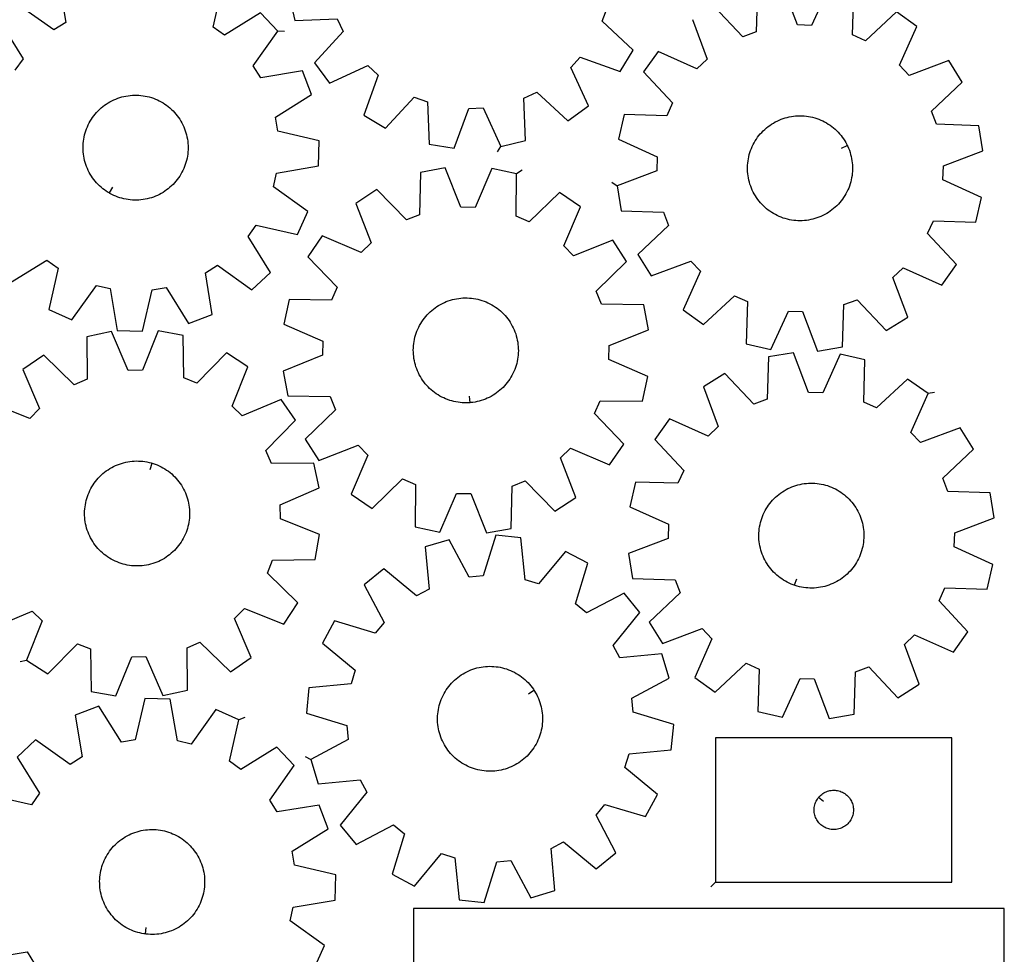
# Model space of a CAD drawing. Header units: millimetres. Extents: x 7 to 1243, y 7 to 1778.
# Tile 6 of 16: x 793 to 1243, y 538 to 965. Entities that reach past the tile are written whole.
import ezdxf

# ---------------------------------------------------------------- set-up
doc = ezdxf.new("R2010")
doc.units = ezdxf.units.MM
doc.layers.add('CUT', color=7, linetype='CONTINUOUS', true_color=0x000000)
doc.layers.add('LEADIN', color=1, linetype='CONTINUOUS', true_color=0xff0000)

msp = doc.modelspace()

# ---------------------------------------------------------------- linework, layer by layer
at = {"layer": 'CUT'}
for points in [[(811.299296, 983.20163), (814.42302, 964.078744), (808.968725, 960.673842), (793.160347, 971.878197)], [(789.236564, 845.268079), (805.708409, 855.472035), (810.941396, 851.735924), (806.639526, 832.843165), (817.155782, 828.100397), (828.468897, 843.831126), (834.733295, 842.381986), (837.988831, 823.281098), (849.519563, 822.923749), (853.95163, 841.786389), (860.293741, 842.84484), (870.611057, 826.443761), (881.400816, 830.526232), (878.277091, 849.649118), (883.731386, 853.05402), (899.539765, 841.849665), (907.945908, 849.750439), (897.741952, 866.222284), (901.478063, 871.455271), (920.370822, 867.153402), (925.11359, 877.669657), (909.382861, 888.982772), (910.832001, 895.24717), (929.932889, 898.502707), (930.290238, 910.033438), (911.427598, 914.465505), (910.369147, 920.807616), (926.770226, 931.124932), (922.687755, 941.914691), (903.564869, 938.790967), (900.159967, 944.245262), (911.364322, 960.05364), (903.463548, 968.459783), (886.991703, 958.255827), (881.758716, 961.991939), (886.060585, 980.884698)], [(1100.857632, 965.515031), (1107.635225, 947.362713), (1102.945922, 942.963494), (1085.26276, 950.88487), (1078.550816, 941.502159), (1091.759087, 927.325277), (1089.110244, 921.46641), (1069.741753, 922.017754), (1067.131334, 910.780709), (1084.759443, 902.737565), (1084.554323, 896.311009), (1066.44918, 889.408384), (1068.337697, 878.027744), (1087.701925, 877.342833), (1089.971755, 871.326974), (1075.886304, 858.021242), (1081.986249, 848.229606), (1100.138567, 855.007199), (1104.537786, 850.317896), (1096.61641, 832.634734), (1105.999121, 825.92279), (1120.176003, 839.131061), (1126.03487, 836.482218), (1125.483526, 817.113727), (1136.72057, 814.503308), (1144.763715, 832.131417), (1151.190271, 831.926297), (1158.092895, 813.821154), (1169.473535, 815.709671), (1170.158447, 835.073899), (1176.174306, 837.343729), (1189.480038, 823.258278), (1199.271674, 829.358223), (1192.494081, 847.510541), (1197.183384, 851.90976), (1214.866546, 843.988384), (1221.57849, 853.371095), (1208.370219, 867.547977), (1211.019062, 873.406844), (1230.387552, 872.8555), (1232.997972, 884.092544), (1215.369863, 892.135689), (1215.574983, 898.562245), (1233.680126, 905.464869), (1231.791609, 916.845509), (1212.427381, 917.530421), (1210.157551, 923.54628), (1224.243002, 936.852012), (1218.143057, 946.643648), (1199.990739, 939.866055), (1195.59152, 944.555358), (1203.512896, 962.23852), (1194.130185, 968.950464), (1179.953303, 955.742193), (1174.094436, 958.391036), (1174.64578, 977.759526)], [(1130.65577, 979.163583), (1129.970859, 959.799355), (1123.955, 957.529525), (1110.649268, 971.614976)], [(1163.408735, 980.369946), (1155.365591, 962.741837), (1148.939035, 962.946957), (1142.036411, 981.0521)], [(916.490792, 976.231974), (919.19627, 965.017436), (938.559398, 965.732766), (941.257756, 959.896539), (928.170003, 945.608322), (934.961156, 936.282781), (952.576609, 944.353608), (957.302994, 939.994254), (950.679351, 921.785197), (960.522288, 915.768382), (973.708272, 929.965996), (979.743136, 927.747187), (980.591992, 908.389453), (991.988215, 906.597371), (998.737285, 924.760313), (1005.161873, 925.019844), (1013.353998, 907.460473), (1024.568536, 910.16595), (1023.853206, 929.529078), (1029.689433, 932.227436), (1043.97765, 919.139683), (1053.303191, 925.930836), (1045.232364, 943.546289), (1049.591718, 948.272674), (1067.800775, 941.649031), (1073.81759, 951.491968), (1059.619976, 964.677953), (1061.838785, 970.712816)], [(784.754204, 963.977423), (794.95816, 947.505578), (791.222048, 942.272591)], [(781.209275, 687.421782), (799.044774, 694.993926), (803.64667, 690.503352), (796.513461, 672.48781), (806.183262, 666.196514), (819.763381, 680.017613), (825.733446, 677.629933), (826.03747, 658.255982), (837.378776, 656.144054), (844.636064, 674.109972), (851.06541, 674.188688), (858.760382, 656.405836), (870.046583, 658.794799), (869.876184, 678.170386), (875.786002, 680.703515), (889.700431, 667.21904), (899.213304, 673.745196), (891.64116, 691.580696), (896.131734, 696.182591), (914.147275, 689.049383), (920.438572, 698.719184), (906.617473, 712.299303), (909.005153, 718.269368), (928.379104, 718.573391), (930.491032, 729.914698), (912.525114, 737.171986), (912.446398, 743.601332), (930.22925, 751.296304), (927.840287, 762.582504), (908.4647, 762.412106), (905.931571, 768.321924), (919.416046, 782.236353), (912.889889, 791.749226), (895.05439, 784.177082), (890.452495, 788.667655), (897.585703, 806.683197), (887.915902, 812.974494), (874.335783, 799.153395), (868.365718, 801.541075), (868.061694, 820.915026), (856.720388, 823.026953), (849.4631, 805.061036), (843.033754, 804.98232), (835.338782, 822.765172), (824.052582, 820.376209), (824.22298, 801.000621), (818.313162, 798.467493), (804.398733, 811.951967), (794.88586, 805.425811), (802.458004, 787.590312), (797.967431, 782.988416), (779.951889, 790.121625)], [(928.00352, 531.481205), (932.731067, 542.004311), (916.983986, 553.294655), (918.424061, 559.561143), (937.520218, 562.844312), (937.860883, 574.375549), (918.99185, 578.780319), (917.924224, 585.120892), (934.310358, 595.461928), (930.212279, 606.245768), (911.093933, 603.094379), (907.681143, 608.543742), (918.862614, 624.368315), (910.949685, 632.763018), (894.492621, 622.535239), (889.254234, 626.263776), (893.528763, 645.162739), (883.005657, 649.890286), (871.715314, 634.143205), (865.448825, 635.583279), (862.165656, 654.679436), (850.634419, 655.020102), (846.229649, 636.151069), (839.889077, 635.083443), (829.54804, 651.469577), (818.7642, 647.371498), (821.915589, 628.253152), (816.466227, 624.840362), (800.641653, 636.021832), (792.24695, 628.108904), (802.474729, 611.65184), (798.746193, 606.413452), (779.847229, 610.687982)], [(777.63847, 535.923419), (796.756817, 539.074808), (800.169606, 533.625445)]]:
    msp.add_lwpolyline(points, dxfattribs=at)
for points in [[(834.21683, 886.162599), (833.794466, 886.41015), (832.970634, 886.939297), (832.16907, 887.501606), (831.39111, 888.096141), (830.638047, 888.721914), (829.911135, 889.377883), (829.211585, 890.062955), (828.540559, 890.775991), (827.899176, 891.515803), (827.288502, 892.281161), (826.709555, 893.070791), (826.163297, 893.883378), (825.650638, 894.71757), (825.172431, 895.571978), (824.729472, 896.44518), (824.322499, 897.335724), (823.952188, 898.242126), (823.619156, 899.162878), (823.323958, 900.096449), (823.067084, 901.041282), (822.848963, 901.995808), (822.669957, 902.958435), (822.530364, 903.927563), (822.430416, 904.901578), (822.37028, 905.87886), (822.350057, 906.857781), (822.369779, 907.836712), (822.429413, 908.814024), (822.528862, 909.78809), (822.667958, 910.757289), (822.846471, 911.720009), (823.064103, 912.674645), (823.320492, 913.619611), (823.615212, 914.553332), (823.947772, 915.474255), (824.317618, 916.380847), (824.724135, 917.271599), (825.166646, 918.145028), (825.644415, 918.999682), (826.156646, 919.834136), (826.702488, 920.647003), (827.281031, 921.436929), (827.891312, 922.2026), (828.532316, 922.942741), (829.202976, 923.656121), (829.902175, 924.341552), (830.62875, 924.997893), (831.381492, 925.624051), (832.159148, 926.218986), (832.960423, 926.781705), (833.783984, 927.311274), (834.628459, 927.80681), (835.492445, 928.267489), (836.374501, 928.692543), (837.273161, 929.081266), (838.186928, 929.433011), (839.114283, 929.747191), (840.05368, 930.023285), (841.003557, 930.260832), (841.962333, 930.459437), (842.928412, 930.61877), (843.900186, 930.738565), (844.876037, 930.818623), (845.854342, 930.858811), (846.833471, 930.859062), (847.811797, 930.819375), (848.787689, 930.739817), (849.759524, 930.62052), (850.725684, 930.461683), (851.684562, 930.263569), (852.63456, 930.026509), (853.574099, 929.750897), (854.501614, 929.437192), (855.415562, 929.085916), (856.314421, 928.697653), (857.196695, 928.273051), (858.060917, 927.812815), (858.905646, 927.317712), (859.729478, 926.788566), (860.531041, 926.226257), (861.309002, 925.631721), (862.062065, 925.005948), (862.788976, 924.34998), (863.488527, 923.664907), (864.159552, 922.951872), (864.800936, 922.212059), (865.411609, 921.446701), (865.990557, 920.657071), (866.536815, 919.844485), (867.049474, 919.010293), (867.527681, 918.155885), (867.970639, 917.282682), (868.377613, 916.392138), (868.747924, 915.485736), (869.080955, 914.564984), (869.376154, 913.631414), (869.633027, 912.68658), (869.851149, 911.732055), (870.030155, 910.769427), (870.169748, 909.800299), (870.269696, 908.826284), (870.329831, 907.849003), (870.350055, 906.870082), (870.330333, 905.891151), (870.270698, 904.913838), (870.17125, 903.939772), (870.032154, 902.970573), (869.853641, 902.007854), (869.636009, 901.053217), (869.379619, 900.108251), (869.084899, 899.17453), (868.75234, 898.253607), (868.382494, 897.347015), (867.975977, 896.456263), (867.533465, 895.582834), (867.055697, 894.728181), (866.543465, 893.893726), (865.997624, 893.080859), (865.419081, 892.290933), (864.8088, 891.525262), (864.167796, 890.785121), (863.497136, 890.071741), (862.797937, 889.386311), (862.071361, 888.72997), (861.318619, 888.103811), (860.540964, 887.508877), (859.739689, 886.946157), (858.916128, 886.416588), (858.071652, 885.921052), (857.207667, 885.460374), (856.325611, 885.035319), (855.426951, 884.646596), (854.513183, 884.294852), (853.585829, 883.980671), (852.646432, 883.704578), (851.696554, 883.467031), (850.737779, 883.268425), (849.7717, 883.109093), (848.799926, 882.989297), (847.824075, 882.909239), (846.84577, 882.869051), (845.86664, 882.8688), (844.888315, 882.908487), (843.912423, 882.988045), (842.940588, 883.107342), (841.974428, 883.26618), (841.01555, 883.464293), (840.065551, 883.701354), (839.126012, 883.976965), (838.198497, 884.290671), (837.28455, 884.641947), (836.385691, 885.030209), (835.503416, 885.454811), (834.639195, 885.915047)], [(1171.663789, 907.888309), (1171.877032, 907.447626), (1172.267215, 906.549599), (1172.620443, 905.636404), (1172.936129, 904.709561), (1173.213748, 903.770614), (1173.452838, 902.821124), (1173.653, 901.862672), (1173.813902, 900.896853), (1173.935276, 899.925275), (1174.016919, 898.949555), (1174.058696, 897.971317), (1174.060537, 896.992189), (1174.02244, 896.0138), (1173.944467, 895.03778), (1173.826749, 894.065753), (1173.669481, 893.099336), (1173.472925, 892.140138), (1173.237408, 891.189755), (1172.963323, 890.24977), (1172.651125, 889.321746), (1172.301334, 888.407229), (1171.914532, 887.507741), (1171.491363, 886.624778), (1171.032532, 885.75981), (1170.538802, 884.914278), (1170.010994, 884.089587), (1169.449988, 883.287112), (1168.856717, 882.508186), (1168.232168, 881.754108), (1167.577381, 881.026132), (1166.893446, 880.325469), (1166.181501, 879.653286), (1165.442732, 879.010702), (1164.678367, 878.398786), (1163.889678, 877.818557), (1163.07798, 877.27098), (1162.244622, 876.756966), (1161.390992, 876.277372), (1160.51851, 875.832996), (1159.628628, 875.424576), (1158.722829, 875.052794), (1157.802619, 874.718267), (1156.869529, 874.421552), (1155.925114, 874.163144), (1154.970944, 873.943473), (1154.008609, 873.762903), (1153.039709, 873.621736), (1152.065857, 873.520206), (1151.088675, 873.458483), (1150.109788, 873.436669), (1149.130826, 873.454801), (1148.153419, 873.512848), (1147.179192, 873.610714), (1146.209768, 873.748236), (1145.24676, 873.925185), (1144.291771, 874.141266), (1143.346391, 874.39612), (1142.412192, 874.689323), (1141.49073, 875.020386), (1140.583538, 875.388759), (1139.692127, 875.793829), (1138.81798, 876.234921), (1137.962552, 876.711301), (1137.127266, 877.222176), (1136.313514, 877.766696), (1135.522649, 878.343955), (1134.755988, 878.952992), (1134.014806, 879.592792), (1133.300338, 880.262293), (1132.613773, 880.960378), (1131.956253, 881.685886), (1131.328872, 882.43761), (1130.732675, 883.214298), (1130.168655, 884.014658), (1129.637749, 884.837357), (1129.140842, 885.681027), (1128.67876, 886.544263), (1128.252274, 887.425628), (1127.862091, 888.323655), (1127.508863, 889.23685), (1127.193177, 890.163693), (1126.915558, 891.10264), (1126.676468, 892.05213), (1126.476306, 893.010582), (1126.315404, 893.976401), (1126.19403, 894.947979), (1126.112387, 895.923699), (1126.07061, 896.901937), (1126.068768, 897.881065), (1126.106866, 898.859453), (1126.184839, 899.835474), (1126.302557, 900.807501), (1126.459825, 901.773918), (1126.656381, 902.733116), (1126.891898, 903.683499), (1127.165983, 904.623484), (1127.478181, 905.551508), (1127.827972, 906.466025), (1128.214774, 907.365513), (1128.637942, 908.248476), (1129.096774, 909.113444), (1129.590504, 909.958976), (1130.118312, 910.783667), (1130.679318, 911.586142), (1131.272589, 912.365068), (1131.897138, 913.119146), (1132.551925, 913.847122), (1133.23586, 914.547785), (1133.947805, 915.219967), (1134.686574, 915.862552), (1135.450939, 916.474468), (1136.239627, 917.054697), (1137.051326, 917.602274), (1137.884684, 918.116287), (1138.738314, 918.595881), (1139.610796, 919.040258), (1140.500677, 919.448678), (1141.406477, 919.82046), (1142.326687, 920.154987), (1143.259777, 920.451701), (1144.204192, 920.71011), (1145.158361, 920.929781), (1146.120697, 921.110351), (1147.089597, 921.251518), (1148.063448, 921.353048), (1149.040631, 921.414771), (1150.019518, 921.436584), (1150.99848, 921.418453), (1151.975887, 921.360406), (1152.950114, 921.26254), (1153.919538, 921.125018), (1154.882546, 920.948069), (1155.837535, 920.731988), (1156.782915, 920.477134), (1157.717114, 920.183931), (1158.638576, 919.852868), (1159.545768, 919.484494), (1160.437179, 919.079425), (1161.311326, 918.638333), (1162.166754, 918.161953), (1163.002039, 917.651078), (1163.815792, 917.106558), (1164.606657, 916.529299), (1165.373318, 915.920262), (1166.114499, 915.280461), (1166.828967, 914.610961), (1167.515533, 913.912876), (1168.173053, 913.187368), (1168.800434, 912.435644), (1169.396631, 911.658956), (1169.960651, 910.858596), (1170.491557, 910.035896), (1170.988464, 909.192227), (1171.450546, 908.328991)], [(1020.527983, 894.883675), (1009.248485, 897.304085), (1001.503981, 879.542748), (995.074879, 879.639383), (987.867691, 897.625457), (976.520543, 895.545146), (976.162524, 876.172118), (970.185828, 873.801086), (956.644282, 887.65998), (946.956984, 881.395658), (954.039955, 863.360305), (949.425562, 858.882575), (931.611235, 866.504398), (925.058592, 857.009751), (938.504234, 843.057794), (935.954644, 837.155059), (916.579607, 837.379458), (914.159198, 826.099959), (931.920534, 818.355456), (931.823899, 811.926354), (913.837825, 804.719166), (915.918136, 793.372017), (935.291165, 793.013998), (937.662196, 787.037302), (923.803302, 773.495756), (930.067624, 763.808458), (948.102977, 770.891429), (952.580707, 766.277036), (944.958884, 748.46271), (954.453531, 741.910066), (968.405488, 755.355708), (974.308223, 752.806118), (974.083825, 733.431081), (985.363323, 731.010672), (993.107827, 748.772009), (999.536928, 748.675374), (1006.744117, 730.6893), (1018.091265, 732.76961), (1018.449284, 752.142639), (1024.42598, 754.513671), (1037.967526, 740.654776), (1047.654824, 746.919099), (1040.571853, 764.954451), (1045.186246, 769.432181), (1063.000572, 761.810358), (1069.553216, 771.305005), (1056.107574, 785.256963), (1058.657164, 791.159698), (1078.032201, 790.935299), (1080.45261, 802.214797), (1062.691273, 809.959301), (1062.787908, 816.388403), (1080.773982, 823.595591), (1078.693672, 834.942739), (1059.320643, 835.300758), (1056.949612, 841.277454), (1070.808506, 854.819001), (1064.544184, 864.506298), (1046.508831, 857.423327), (1042.031101, 862.03772), (1049.652924, 879.852047), (1040.158277, 886.404691), (1026.206319, 872.959048), (1020.303584, 875.508638)], [(999.100434, 790.22957), (998.61224, 790.192957), (997.633678, 790.159617), (996.65457, 790.166218), (995.676547, 790.212751), (994.701235, 790.299136), (993.730259, 790.425232), (992.765234, 790.590827), (991.807766, 790.795647), (990.85945, 791.03935), (989.921863, 791.321531), (988.996566, 791.641719), (988.085099, 791.999383), (987.18898, 792.393926), (986.309698, 792.824693), (985.448719, 793.290966), (984.607475, 793.791968), (983.787367, 794.326868), (982.989758, 794.894772), (982.215978, 795.494738), (981.467313, 796.125766), (980.74501, 796.786806), (980.050271, 797.476757), (979.384252, 798.194471), (978.748062, 798.938755), (978.14276, 799.708368), (977.569353, 800.50203), (977.028795, 801.31842), (976.521987, 802.156179), (976.049771, 803.013913), (975.612934, 803.890194), (975.212203, 804.783564), (974.848245, 805.692536), (974.521665, 806.615596), (974.233008, 807.551209), (973.982753, 808.497818), (973.771317, 809.453846), (973.599052, 810.417703), (973.466245, 811.387784), (973.373116, 812.362475), (973.319822, 813.340153), (973.306449, 814.319192), (973.333022, 815.297961), (973.399495, 816.274832), (973.505758, 817.248178), (973.651634, 818.21638), (973.83688, 819.177827), (974.061188, 820.130917), (974.324184, 821.074065), (974.625431, 822.005701), (974.964428, 822.924274), (975.34061, 823.828255), (975.753351, 824.71614), (976.201964, 825.586451), (976.685702, 826.43774), (977.203761, 827.268589), (977.755278, 828.077616), (978.339335, 828.863474), (978.954959, 829.624855), (979.601128, 830.360492), (980.276764, 831.069161), (980.980743, 831.749681), (981.711894, 832.400921), (982.469, 833.021796), (983.2508, 833.611274), (984.055993, 834.168372), (984.88324, 834.692164), (985.731163, 835.181778), (986.598351, 835.636399), (987.483361, 836.05527), (988.384719, 836.437694), (989.300926, 836.783035), (990.230456, 837.090717), (991.171763, 837.36023), (992.123279, 837.591123), (993.083422, 837.783014), (994.050592, 837.935581), (995.02318, 838.048573), (995.999568, 838.1218), (996.97813, 838.15514), (997.957237, 838.148538), (998.935261, 838.102006), (999.910572, 838.01562), (1000.881549, 837.889524), (1001.846574, 837.723929), (1002.804041, 837.519109), (1003.752358, 837.275407), (1004.689945, 836.993226), (1005.615242, 836.673037), (1006.526708, 836.315374), (1007.422828, 835.92083), (1008.302109, 835.490064), (1009.163088, 835.023791), (1010.004332, 834.522788), (1010.824441, 833.987889), (1011.622049, 833.419984), (1012.39583, 832.820018), (1013.144495, 832.188991), (1013.866798, 831.527951), (1014.561537, 830.838), (1015.227556, 830.120285), (1015.863746, 829.376002), (1016.469048, 828.606389), (1017.042455, 827.812727), (1017.583013, 826.996337), (1018.089821, 826.158578), (1018.562037, 825.300844), (1018.998873, 824.424562), (1019.399604, 823.531193), (1019.763563, 822.622221), (1020.090142, 821.69916), (1020.3788, 820.763547), (1020.629055, 819.816939), (1020.840491, 818.86091), (1021.012756, 817.897054), (1021.145563, 816.926972), (1021.238691, 815.952282), (1021.291986, 814.974603), (1021.305358, 813.995565), (1021.278786, 813.016796), (1021.212313, 812.039925), (1021.10605, 811.066578), (1020.960174, 810.098376), (1020.774928, 809.13693), (1020.55062, 808.18384), (1020.287624, 807.240692), (1019.986376, 806.309056), (1019.64738, 805.390483), (1019.271198, 804.486502), (1018.858457, 803.598616), (1018.409844, 802.728305), (1017.926106, 801.877017), (1017.408047, 801.046167), (1016.85653, 800.237141), (1016.272473, 799.451283), (1015.656848, 798.689902), (1015.01068, 797.954265), (1014.335044, 797.245596), (1013.631065, 796.565075), (1012.899914, 795.913836), (1012.142808, 795.29296), (1011.361008, 794.703483), (1010.555814, 794.146385), (1009.728568, 793.622593), (1008.880645, 793.132979), (1008.013457, 792.678358), (1007.128447, 792.259487), (1006.227089, 791.877063), (1005.310882, 791.531722), (1004.381352, 791.224039), (1003.440045, 790.954527), (1002.488528, 790.723633), (1001.528386, 790.531743), (1000.561216, 790.379175), (999.588628, 790.266184)], [(1208.569302, 794.373268), (1199.17374, 801.067213), (1185.022205, 787.831788), (1179.158271, 790.469394), (1179.672484, 809.838907), (1168.430456, 812.42778), (1160.42112, 794.784284), (1153.994183, 794.977083), (1147.056862, 813.06896), (1135.679863, 811.158629), (1135.032075, 791.793124), (1129.020579, 789.511765), (1115.687869, 803.571682), (1105.907944, 797.452978), (1112.720324, 779.313686), (1108.039464, 774.905486), (1090.341148, 782.792948), (1083.647204, 773.397387), (1096.882628, 759.245851), (1094.245022, 753.381917), (1074.87551, 753.89613), (1072.286637, 742.654102), (1089.930133, 734.644766), (1089.737333, 728.217829), (1071.645456, 721.280508), (1073.555788, 709.90351), (1092.921293, 709.255722), (1095.202651, 703.244225), (1081.142734, 689.911515), (1087.261439, 680.131591), (1105.40073, 686.94397), (1109.808931, 682.26311), (1101.921469, 664.564795), (1111.31703, 657.87085), (1125.468565, 671.106274), (1131.332499, 668.468668), (1130.818286, 649.099156), (1142.060315, 646.510283), (1150.069651, 664.153779), (1156.496588, 663.960979), (1163.433908, 645.869103), (1174.810907, 647.779434), (1175.458695, 667.144939), (1181.470192, 669.426297), (1194.802902, 655.36638), (1204.582826, 661.485085), (1197.770446, 679.624377), (1202.451307, 684.032577), (1220.149622, 676.145115), (1226.843567, 685.540676), (1213.608142, 699.692211), (1216.245748, 705.556145), (1235.61526, 705.041932), (1238.204133, 716.283961), (1220.560637, 724.293297), (1220.753437, 730.720234), (1238.845314, 737.657554), (1236.934983, 749.034553), (1217.569478, 749.682341), (1215.288119, 755.693838), (1229.348036, 769.026548), (1223.229331, 778.806472), (1205.09004, 771.994092), (1200.681839, 776.674953)], [(853.924092, 762.574663), (854.393134, 762.434404), (855.318997, 762.115856), (856.231097, 761.759809), (857.127915, 761.366854), (858.007958, 760.937647), (858.869762, 760.472901), (859.711893, 759.97339), (860.532948, 759.439945), (861.331562, 758.873455), (862.106405, 758.274862), (862.856187, 757.645162), (863.57966, 756.985404), (864.275621, 756.296685), (864.942911, 755.580152), (865.58042, 754.836998), (866.187085, 754.068459), (866.761898, 753.275814), (867.303902, 752.460384), (867.812194, 751.623524), (868.285929, 750.766629), (868.724319, 749.891123), (869.126633, 748.998465), (869.492202, 748.09014), (869.820417, 747.167659), (870.110732, 746.232559), (870.362665, 745.286396), (870.575795, 744.330744), (870.749768, 743.367194), (870.884295, 742.39735), (870.979151, 741.422826), (871.034178, 740.445243), (871.049286, 739.46623), (871.024448, 738.487415), (870.959707, 737.510428), (870.855169, 736.536895), (870.71101, 735.568436), (870.527468, 734.606663), (870.30485, 733.653176), (870.043526, 732.709564), (869.74393, 731.777395), (869.406562, 730.858223), (869.031983, 729.953576), (868.620817, 729.064961), (868.173747, 728.193856), (867.691518, 727.341711), (867.174933, 726.509945), (866.624851, 725.699942), (866.042188, 724.91305), (865.427914, 724.150579), (864.783051, 723.413798), (864.108672, 722.703933), (863.4059, 722.022165), (862.675904, 721.36963), (861.919901, 720.747414), (861.139146, 720.156552), (860.334942, 719.598027), (859.508625, 719.07277), (858.661571, 718.581654), (857.79519, 718.125497), (856.910924, 717.705057), (856.010245, 717.321036), (855.094652, 716.974072), (854.165668, 716.664742), (853.224841, 716.393562), (852.273735, 716.160982), (851.313935, 715.96739), (850.347036, 715.813108), (849.37465, 715.698393), (848.398393, 715.623436), (847.419892, 715.588361), (846.440774, 715.593227), (845.46267, 715.638026), (844.487207, 715.722683), (843.516008, 715.847057), (842.550691, 716.010942), (841.592862, 716.214064), (840.644115, 716.456085), (839.70603, 716.736604), (838.780167, 717.055152), (837.868067, 717.411199), (836.97125, 717.804154), (836.091206, 718.233361), (835.229402, 718.698107), (834.387272, 719.197618), (833.566216, 719.731062), (832.767602, 720.297553), (831.99276, 720.896146), (831.242977, 721.525846), (830.519504, 722.185604), (829.823543, 722.874323), (829.156253, 723.590856), (828.518745, 724.33401), (827.912079, 725.102549), (827.337266, 725.895193), (826.795262, 726.710624), (826.28697, 727.547484), (825.813235, 728.404379), (825.374845, 729.279885), (824.972531, 730.172543), (824.606963, 731.080868), (824.278747, 732.003348), (823.988432, 732.938448), (823.736499, 733.884612), (823.523369, 734.840264), (823.349396, 735.803814), (823.21487, 736.773658), (823.120014, 737.748182), (823.064986, 738.725764), (823.049878, 739.704778), (823.074716, 740.683592), (823.139457, 741.660579), (823.243995, 742.634113), (823.388154, 743.602572), (823.571696, 744.564345), (823.794314, 745.517831), (824.055638, 746.461444), (824.355234, 747.393612), (824.692602, 748.312785), (825.067181, 749.217432), (825.478347, 750.106047), (825.925417, 750.977152), (826.407646, 751.829297), (826.924231, 752.661063), (827.474313, 753.471066), (828.056976, 754.257958), (828.67125, 755.020429), (829.316113, 755.75721), (829.990492, 756.467075), (830.693264, 757.148843), (831.42326, 757.801377), (832.179264, 758.423594), (832.960018, 759.014456), (833.764223, 759.572981), (834.59054, 760.098238), (835.437593, 760.589354), (836.303974, 761.045511), (837.18824, 761.46595), (838.088919, 761.849972), (839.004512, 762.196936), (839.933496, 762.506266), (840.874323, 762.777446), (841.825429, 763.010026), (842.78523, 763.203618), (843.752128, 763.3579), (844.724514, 763.472615), (845.700771, 763.547572), (846.679272, 763.582647), (847.65839, 763.577781), (848.636494, 763.532982), (849.611957, 763.448325), (850.583156, 763.323951), (851.548473, 763.160066), (852.506302, 762.956944), (853.455049, 762.714922)], [(1147.406406, 706.790611), (1146.943703, 706.950548), (1146.032115, 707.307902), (1145.135861, 707.702141), (1144.256433, 708.132609), (1143.395296, 708.598589), (1142.553882, 709.099305), (1141.733591, 709.633926), (1140.93579, 710.201559), (1140.161805, 710.801262), (1139.412926, 711.432035), (1138.690398, 712.092829), (1137.995424, 712.782544), (1137.329162, 713.500032), (1136.692719, 714.244099), (1136.087155, 715.013506), (1135.513478, 715.806973), (1134.972643, 716.623179), (1134.465549, 717.460766), (1133.993042, 718.31834), (1133.555908, 719.194472), (1133.154873, 720.087706), (1132.790606, 720.996554), (1132.463712, 721.919503), (1132.174736, 722.855018), (1131.92416, 723.801542), (1131.712399, 724.757498), (1131.539806, 725.721296), (1131.406669, 726.691332), (1131.313209, 727.665991), (1131.259582, 728.643651), (1131.245877, 729.622685), (1131.272117, 730.601463), (1131.338258, 731.578357), (1131.44419, 732.551739), (1131.589736, 733.519991), (1131.774655, 734.4815), (1131.998639, 735.434667), (1132.261315, 736.377904), (1132.562245, 737.309642), (1132.90093, 738.22833), (1133.276804, 739.132439), (1133.689243, 740.020465), (1134.13756, 740.890929), (1134.621009, 741.742382), (1135.138786, 742.573407), (1135.690027, 743.382621), (1136.273817, 744.168678), (1136.889183, 744.930268), (1137.535101, 745.666125), (1138.210496, 746.375023), (1138.914244, 747.055783), (1139.645173, 747.707271), (1140.402068, 748.328404), (1141.183668, 748.918147), (1141.988672, 749.475519), (1142.81574, 749.999592), (1143.663497, 750.489494), (1144.53053, 750.94441), (1145.415398, 751.363582), (1146.316626, 751.746313), (1147.232715, 752.091965), (1148.162141, 752.399964), (1149.103356, 752.669796), (1150.054793, 752.901013), (1151.014871, 753.09323), (1151.981989, 753.246126), (1152.954539, 753.359448), (1153.930901, 753.433007), (1154.909452, 753.46668), (1155.888562, 753.460412), (1156.866601, 753.414212), (1157.841942, 753.328157), (1158.812961, 753.202392), (1159.778042, 753.037125), (1160.735579, 752.832631), (1161.683979, 752.58925), (1162.621661, 752.307388), (1163.547067, 751.987514), (1164.458656, 751.630161), (1165.354909, 751.235922), (1166.234337, 750.805454), (1167.095475, 750.339474), (1167.936889, 749.838757), (1168.757179, 749.304137), (1169.554981, 748.736503), (1170.328965, 748.136801), (1171.077844, 747.506028), (1171.800372, 746.845234), (1172.495346, 746.155519), (1173.161609, 745.438031), (1173.798052, 744.693964), (1174.403616, 743.924557), (1174.977292, 743.131089), (1175.518128, 742.314883), (1176.025221, 741.477296), (1176.497728, 740.619723), (1176.934863, 739.74359), (1177.335897, 738.850357), (1177.700165, 737.941509), (1178.027058, 737.018559), (1178.316034, 736.083044), (1178.566611, 735.136521), (1178.778372, 734.180565), (1178.950964, 733.216767), (1179.084101, 732.246731), (1179.177561, 731.272072), (1179.231188, 730.294411), (1179.244893, 729.315378), (1179.218654, 728.336599), (1179.152513, 727.359706), (1179.046581, 726.386324), (1178.901034, 725.418072), (1178.716115, 724.456563), (1178.492131, 723.503396), (1178.229455, 722.560159), (1177.928525, 721.628421), (1177.58984, 720.709732), (1177.213966, 719.805623), (1176.801527, 718.917598), (1176.35321, 718.047134), (1175.869761, 717.195681), (1175.351985, 716.364656), (1174.800743, 715.555442), (1174.216953, 714.769385), (1173.601587, 714.007795), (1172.955669, 713.271938), (1172.280274, 712.56304), (1171.576526, 711.88228), (1170.845597, 711.230792), (1170.088702, 710.609659), (1169.307103, 710.019916), (1168.502098, 709.462544), (1167.67503, 708.93847), (1166.827273, 708.448568), (1165.96024, 707.993653), (1165.075373, 707.574481), (1164.174144, 707.19175), (1163.258055, 706.846098), (1162.32863, 706.538099), (1161.387415, 706.268267), (1160.435977, 706.03705), (1159.4759, 705.844833), (1158.508781, 705.691936), (1157.536232, 705.578614), (1156.559869, 705.505056), (1155.581318, 705.471383), (1154.602208, 705.477651), (1153.624169, 705.523851), (1152.648828, 705.609905), (1151.677809, 705.735671), (1150.712728, 705.900938), (1149.755191, 706.105432), (1148.806792, 706.348813), (1147.869109, 706.630674)], [(926.462747, 627.059106), (929.789113, 616.012806), (949.082265, 617.806319), (952.101739, 612.12957), (939.830754, 597.134059), (947.131152, 588.201554), (964.269353, 597.241713), (969.23138, 593.152584), (963.633001, 574.602636), (973.796012, 569.143818), (986.170125, 584.054342), (992.319283, 582.175365), (994.245813, 562.895041), (1005.72421, 561.740967), (1011.45039, 580.251863), (1017.850523, 580.869095), (1027.008666, 563.793649), (1038.054967, 567.120016), (1036.261454, 586.413168), (1041.938202, 589.432641), (1056.933713, 577.161656), (1065.866219, 584.462055), (1056.826059, 601.600255), (1060.915188, 606.562282), (1079.465137, 600.963904), (1084.923954, 611.126914), (1070.01343, 623.501028), (1071.892408, 629.650185), (1091.172732, 631.576716), (1092.326806, 643.055112), (1073.81591, 648.781292), (1073.198678, 655.181426), (1090.274123, 664.339569), (1086.947757, 675.38587), (1067.654604, 673.592357), (1064.635131, 679.269105), (1076.906116, 694.264616), (1069.605718, 703.197122), (1052.467517, 694.156962), (1047.50549, 698.246091), (1053.103868, 716.796039), (1042.940858, 722.254857), (1030.566744, 707.344333), (1024.417587, 709.22331), (1022.491056, 728.503634), (1011.01266, 729.657709), (1005.28648, 711.146812), (998.886346, 710.529581), (989.728203, 727.605026), (978.681903, 724.27866), (980.475416, 704.985507), (974.798668, 701.966034), (959.803157, 714.237019), (950.870651, 706.936621), (959.910811, 689.79842), (955.821682, 684.836393), (937.271733, 690.434771), (931.812916, 680.271761), (946.72344, 667.897647), (944.844462, 661.74849), (925.564138, 659.821959), (924.410064, 648.343563), (942.92096, 642.617383), (943.538192, 636.217249)], [(1028.456052, 658.823665), (1028.723825, 658.413821), (1029.225491, 657.572973), (1029.692443, 656.712362), (1030.123902, 655.833421), (1030.519152, 654.937612), (1030.877535, 654.026428), (1031.198453, 653.101384), (1031.481373, 652.164019), (1031.725823, 651.215895), (1031.931398, 650.25859), (1032.097754, 649.293696), (1032.224615, 648.322819), (1032.31177, 647.347576), (1032.359074, 646.369589), (1032.366448, 645.390487), (1032.333879, 644.411899), (1032.261422, 643.435454), (1032.149198, 642.462777), (1031.997393, 641.495487), (1031.806259, 640.535194), (1031.576116, 639.583495), (1031.307346, 638.641977), (1031.000397, 637.712204), (1030.655779, 636.795725), (1030.274065, 635.894065), (1029.855892, 635.008726), (1029.401955, 634.141179), (1028.91301, 633.292871), (1028.389871, 632.465211), (1027.833408, 631.659578), (1027.244547, 630.877314), (1026.624269, 630.119719), (1025.973606, 629.388054), (1025.29364, 628.683539), (1024.585505, 628.007344), (1023.850378, 627.360596), (1023.089482, 626.744371), (1022.304085, 626.159694), (1021.495493, 625.60754), (1020.665053, 625.088826), (1019.814146, 624.604417), (1018.944189, 624.155117), (1018.05663, 623.741676), (1017.152945, 623.364782), (1016.23464, 623.025061), (1015.303242, 622.723079), (1014.360301, 622.459339), (1013.407388, 622.23428), (1012.446088, 622.048275), (1011.478002, 621.901636), (1010.504739, 621.794606), (1009.527921, 621.727363), (1008.549173, 621.700018), (1007.570125, 621.712618), (1006.592405, 621.765142), (1005.617641, 621.857502), (1004.647455, 621.989544), (1003.683463, 622.161049), (1002.727268, 622.371731), (1001.780462, 622.621239), (1000.844622, 622.909159), (999.921304, 623.235011), (999.012046, 623.598252), (998.11836, 623.998279), (997.241735, 624.434424), (996.383629, 624.905963), (995.54547, 625.412111), (994.728654, 625.952025), (993.93454, 626.524806), (993.16445, 627.129501), (992.419665, 627.765104), (991.701426, 628.430556), (991.010927, 629.124751), (990.349318, 629.846533), (989.7177, 630.5947), (989.117124, 631.368007), (988.548591, 632.165167), (988.013045, 632.984854), (987.511379, 633.825702), (987.044427, 634.686314), (986.612968, 635.565255), (986.217718, 636.461063), (985.859335, 637.372248), (985.538417, 638.297292), (985.255497, 639.234656), (985.011047, 640.18278), (984.805472, 641.140086), (984.639116, 642.10498), (984.512254, 643.075856), (984.4251, 644.051099), (984.377796, 645.029086), (984.370422, 646.008188), (984.402991, 646.986776), (984.475448, 647.963221), (984.587672, 648.935898), (984.739477, 649.903188), (984.93061, 650.863482), (985.160754, 651.81518), (985.429524, 652.756699), (985.736473, 653.686471), (986.081091, 654.60295), (986.462805, 655.50461), (986.880978, 656.38995), (987.334915, 657.257496), (987.82386, 658.105805), (988.346999, 658.933464), (988.903462, 659.739097), (989.492323, 660.521362), (990.112601, 661.278957), (990.763264, 662.010621), (991.443229, 662.715137), (992.151365, 663.391331), (992.886492, 664.038079), (993.647388, 664.654304), (994.432785, 665.238981), (995.241377, 665.791135), (996.071817, 666.309849), (996.922724, 666.794259), (997.792681, 667.243558), (998.68024, 667.656999), (999.583925, 668.033893), (1000.50223, 668.373614), (1001.433628, 668.675596), (1002.376568, 668.939336), (1003.329482, 669.164396), (1004.290781, 669.3504), (1005.258868, 669.497039), (1006.232131, 669.60407), (1007.208949, 669.671313), (1008.187697, 669.698657), (1009.166745, 669.686057), (1010.144465, 669.633533), (1011.119229, 669.541173), (1012.089415, 669.409131), (1013.053407, 669.237626), (1014.009602, 669.026944), (1014.956407, 668.777436), (1015.892248, 668.489516), (1016.815566, 668.163665), (1017.724824, 667.800423), (1018.61851, 667.400397), (1019.495135, 666.964251), (1020.353241, 666.492712), (1021.1914, 665.986564), (1022.008216, 665.446651), (1022.80233, 664.87387), (1023.57242, 664.269174), (1024.317205, 663.633572), (1025.035444, 662.968119), (1025.725943, 662.273924), (1026.387552, 661.552143), (1027.01917, 660.803976), (1027.619746, 660.030668), (1028.188279, 659.233508)], [(1111.487418, 571.025453), (1219.487418, 571.025453), (1219.487418, 637.025453), (1111.487418, 637.025453)], [(1158.534049, 609.731935), (1158.72086, 609.959565), (1159.123457, 610.389414), (1159.553306, 610.792011), (1160.008565, 611.165633), (1160.487286, 611.508679), (1160.987418, 611.819681), (1161.50682, 612.097307), (1162.043267, 612.340368), (1162.594463, 612.547824), (1163.158047, 612.718785), (1163.731605, 612.85252), (1164.312682, 612.948456), (1164.89879, 613.006183), (1165.487418, 613.025453), (1166.076046, 613.006183), (1166.662154, 612.948456), (1167.243231, 612.85252), (1167.816789, 612.718785), (1168.380373, 612.547824), (1168.931569, 612.340368), (1169.468016, 612.097307), (1169.987418, 611.819681), (1170.48755, 611.508679), (1170.966271, 611.165633), (1171.42153, 610.792011), (1171.851379, 610.389414), (1172.253976, 609.959565), (1172.627598, 609.504305), (1172.970644, 609.025585), (1173.281647, 608.525453), (1173.559273, 608.006051), (1173.802334, 607.469604), (1174.009789, 606.918408), (1174.18075, 606.354824), (1174.314485, 605.781266), (1174.410422, 605.200188), (1174.468148, 604.614081), (1174.487418, 604.025453), (1174.468148, 603.436824), (1174.410422, 602.850717), (1174.314485, 602.26964), (1174.18075, 601.696081), (1174.009789, 601.132497), (1173.802334, 600.581302), (1173.559273, 600.044854), (1173.281647, 599.525453), (1172.970644, 599.025321), (1172.627598, 598.5466), (1172.253976, 598.09134), (1171.851379, 597.661492), (1171.42153, 597.258894), (1170.966271, 596.885273), (1170.48755, 596.542226), (1169.987418, 596.231224), (1169.468016, 595.953598), (1168.931569, 595.710537), (1168.380373, 595.503081), (1167.816789, 595.33212), (1167.243231, 595.198385), (1166.662154, 595.102449), (1166.076046, 595.044722), (1165.487418, 595.025453), (1164.89879, 595.044722), (1164.312682, 595.102449), (1163.731605, 595.198385), (1163.158047, 595.33212), (1162.594463, 595.503081), (1162.043267, 595.710537), (1161.50682, 595.953598), (1160.987418, 596.231224), (1160.487286, 596.542226), (1160.008565, 596.885273), (1159.553306, 597.258894), (1159.123457, 597.661492), (1158.72086, 598.09134), (1158.347238, 598.5466), (1158.004191, 599.025321), (1157.693189, 599.525453), (1157.415563, 600.044854), (1157.172502, 600.581302), (1156.965047, 601.132497), (1156.794085, 601.696081), (1156.66035, 602.26964), (1156.564414, 602.850717), (1156.506688, 603.436824), (1156.487418, 604.025453), (1156.506688, 604.614081), (1156.564414, 605.200188), (1156.66035, 605.781266), (1156.794085, 606.354824), (1156.965047, 606.918408), (1157.172502, 607.469604), (1157.415563, 608.006051), (1157.693189, 608.525453), (1158.004191, 609.025585), (1158.347238, 609.504305)], [(850.672187, 547.31114), (850.187142, 547.377514), (849.223275, 547.54972), (848.267234, 547.761098), (847.32061, 548.011295), (846.38498, 548.299896), (845.461899, 548.626419), (844.552905, 548.990322), (843.659511, 549.390999), (842.783203, 549.827783), (841.92544, 550.299946), (841.08765, 550.806703), (840.271228, 551.347211), (839.477531, 551.92057), (838.707881, 552.525825), (837.963559, 553.16197), (837.245804, 553.827945), (836.55581, 554.522642), (835.894727, 555.244905), (835.263653, 555.993532), (834.66364, 556.767276), (834.095687, 557.564849), (833.560738, 558.384925), (833.059684, 559.226139), (832.593359, 560.08709), (832.162539, 560.966344), (831.767941, 561.86244), (831.410221, 562.773885), (831.089977, 563.699163), (830.807739, 564.636732), (830.563978, 565.585034), (830.3591, 566.542489), (830.193446, 567.507504), (830.067292, 568.478473), (829.980846, 569.453779), (829.934254, 570.4318), (829.927593, 571.410907), (829.960874, 572.389471), (830.034041, 573.365863), (830.146974, 574.338458), (830.299482, 575.305638), (830.491314, 576.265792), (830.72215, 577.217322), (830.991605, 578.158645), (831.299231, 579.088194), (831.644516, 580.004422), (832.026885, 580.905804), (832.445703, 581.790839), (832.900271, 582.658055), (833.389833, 583.506007), (833.913575, 584.333286), (834.470624, 585.138513), (835.060054, 585.92035), (835.680883, 586.677493), (836.332078, 587.408684), (837.012556, 588.112704), (837.721183, 588.788384), (838.456781, 589.434596), (839.218125, 590.050268), (840.003947, 590.634372), (840.81294, 591.185938), (841.643758, 591.704048), (842.495017, 592.187838), (843.365301, 592.636504), (844.253161, 593.049299), (845.15712, 593.425536), (846.075672, 593.764588), (847.007289, 594.065892), (847.950421, 594.328946), (848.903498, 594.553312), (849.864933, 594.738617), (850.833126, 594.884551), (851.806466, 594.990874), (852.783333, 595.057406), (853.762101, 595.084038), (854.74114, 595.070725), (855.718821, 595.01749), (856.693518, 594.924421), (857.663607, 594.791673), (858.627474, 594.619467), (859.583515, 594.408089), (860.530139, 594.157892), (861.46577, 593.869291), (862.38885, 593.542768), (863.297844, 593.178865), (864.191239, 592.778188), (865.067546, 592.341404), (865.925309, 591.869241), (866.763099, 591.362484), (867.579522, 590.821976), (868.373219, 590.248617), (869.142869, 589.643362), (869.887191, 589.007217), (870.604946, 588.341242), (871.294939, 587.646545), (871.956023, 586.924282), (872.587096, 586.175655), (873.187109, 585.401911), (873.755063, 584.604338), (874.290012, 583.784262), (874.791066, 582.943048), (875.257391, 582.082097), (875.688211, 581.202843), (876.082809, 580.306747), (876.440528, 579.395302), (876.760773, 578.470024), (877.043011, 577.532455), (877.286771, 576.584153), (877.491649, 575.626698), (877.657303, 574.661683), (877.783458, 573.690714), (877.869903, 572.715408), (877.916495, 571.737387), (877.923156, 570.75828), (877.889875, 569.779716), (877.816708, 568.803324), (877.703776, 567.830729), (877.551267, 566.863549), (877.359435, 565.903395), (877.1286, 564.951865), (876.859144, 564.010542), (876.551518, 563.080993), (876.206233, 562.164765), (875.823864, 561.263383), (875.405047, 560.378348), (874.950479, 559.511132), (874.460917, 558.66318), (873.937175, 557.835901), (873.380126, 557.030674), (872.790696, 556.248837), (872.169867, 555.491694), (871.518671, 554.760503), (870.838194, 554.056483), (870.129566, 553.380803), (869.393968, 552.734591), (868.632625, 552.118919), (867.846802, 551.534815), (867.037809, 550.983249), (866.206992, 550.465139), (865.355732, 549.981349), (864.485449, 549.532683), (863.597588, 549.119888), (862.69363, 548.743651), (861.775078, 548.404599), (860.84346, 548.103295), (859.900328, 547.840241), (858.947252, 547.615875), (857.985817, 547.43057), (857.017623, 547.284636), (856.044283, 547.178313), (855.067417, 547.111781), (854.088649, 547.085149), (853.10961, 547.098462), (852.131928, 547.151697), (851.157232, 547.244766)], [(973.443237, 348.944809), (1243.443237, 348.944809), (1243.443237, 558.944809), (973.443237, 558.944809)]]:
    msp.add_lwpolyline(points, close=True, dxfattribs=at)
at = {"layer": 'LEADIN'}
for p, q in [((914.362883, 959.960712), (911.364322, 960.05364)), ((1011.789329, 904.900822), (1013.353998, 907.460473)), ((1168.963335, 906.581576), (1171.663789, 907.888309)), ((1023.04716, 896.512709), (1020.527983, 894.883675)), ((1064.009211, 891.153822), (1066.44918, 889.408384)), ((835.733799, 888.750804), (834.21683, 886.162599)), ((998.876071, 793.221169), (999.100434, 790.22957)), ((1211.527884, 794.870049), (1208.569302, 794.373268)), ((853.064599, 759.70042), (853.924092, 762.574663)), ((1148.386482, 709.626004), (1147.406406, 706.790611)), ((793.578491, 671.866562), (796.513461, 672.48781)), ((1025.944577, 657.182782), (1028.456052, 658.823665)), ((896.333095, 646.228442), (893.528763, 645.162739)), ((923.819861, 628.478669), (926.462747, 627.059106)), ((1160.85308, 607.828755), (1158.534049, 609.731935)), ((1109.366098, 568.904132), (1111.487418, 571.025453)), ((851.07892, 550.28344), (850.672187, 547.31114))]:
    msp.add_line(p, q, dxfattribs=at)

doc.saveas('drawing.dxf')
